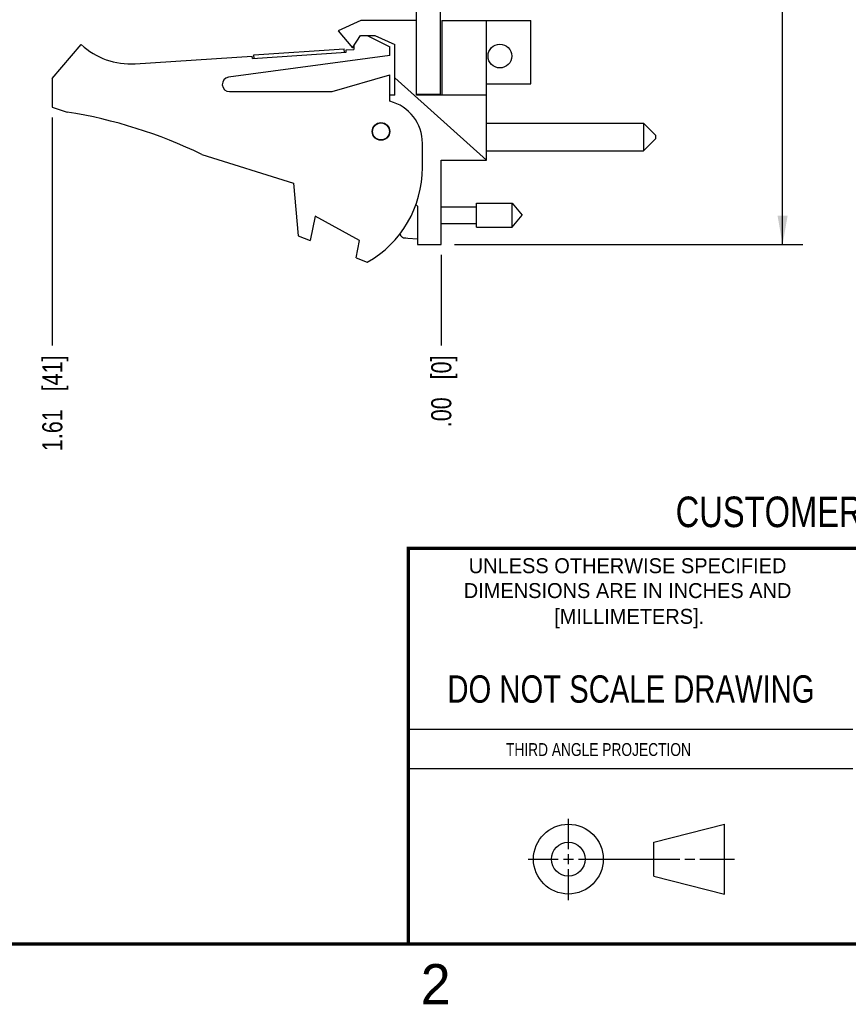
# Model space of a CAD drawing. Header units: inches. Extents: x 0 to 22, y 0 to 17.
# Tile 18 of 24: x 11.2 to 16.3, y 0.1 to 6.2. Entities that reach past the tile are written whole.
import ezdxf

# ---------------------------------------------------------------- set-up
doc = ezdxf.new("R2010")
doc.units = ezdxf.units.IN
doc.header["$LTSCALE"] = 1.21
doc.header["$MEASUREMENT"] = 0
doc.layers.get('0').update_dxf_attribs({"linetype": 'CONTINUOUS'})
doc.layers.add('DIMENSIONS', color=7, linetype='CONTINUOUS')
doc.styles.get("Standard").update_dxf_attribs({"font": 'txt', "width": 0.8})
doc.styles.add('TEXTSTYLE_2', font='txt')
doc.dimstyles.new('DIMSTYLE_1', dxfattribs={"dimtxt": 0.125, "dimasz": 0.18, "dimexe": 0.18, "dimexo": 0.0625, "dimgap": 0.09, "dimtad": 0, "dimtih": 1, "dimtoh": 1, "dimlfac": 0.666667, "dimzin": 4, "dimdsep": 46, "dimtxsty": 'STANDARD', "dimblk": '_FILLED', "dimblk1": '_FILLED', "dimblk2": '_FILLED', "dimcen": 0.09, "dimadec": 0, "dimazin": 0, "dimtp": 0.01, "dimtm": 0.01, "dimtfac": 1, "dimtofl": 0, "dimtmove": 0, "dimatfit": 3, "dimldrblk": '_FILLED', "dimfxl": 1, "dimtolj": 1, "dimtzin": 4, "dimarcsym": 0})
doc.dimstyles.new('DIMSTYLE_2', dxfattribs={"dimtxt": 0.125, "dimasz": 0.18, "dimexe": 0.18, "dimexo": 0.0625, "dimgap": 0.09, "dimtad": 0, "dimtih": 1, "dimtoh": 1, "dimlfac": 0.666667, "dimzin": 4, "dimdsep": 46, "dimtxsty": 'STANDARD', "dimblk": '_FILLED', "dimblk1": '_FILLED', "dimblk2": '_FILLED', "dimcen": 0.09, "dimadec": 0, "dimazin": 0, "dimtp": 0.01, "dimtm": 0.01, "dimtfac": 1, "dimtofl": 0, "dimtmove": 0, "dimatfit": 3, "dimldrblk": '_FILLED', "dimfxl": 1, "dimtolj": 1, "dimtzin": 4, "dimarcsym": 0})

# ---------------------------------------------------------------- blocks, each defined once
blk = doc.blocks.new('*D19')
at = {"layer": 'DIMENSIONS', "color": 2, "linetype": 'CONTINUOUS'}
blk.add_line((11.3958, 5.6382), (11.3958, 4.2207), dxfattribs=at)
at = {"layer": 'DIMENSIONS', "color": 2, "linetype": 'CONTINUOUS', "insert": (11.3333, 4.1582), "char_height": 0.125, "width": 0.925, "attachment_point": 3, "rotation": 90, "line_spacing_factor": 0.9}
blk.add_mtext('1.61{\\Ftxt.shx;\\W1.000000;\\H0.125000; }[41]', dxfattribs=at)
blk = doc.blocks.new('_FILLED')
at = {"color": 0, "linetype": 'BYBLOCK'}
blk.add_solid([(0, 0), (-1, 0.174), (-1, -0.174)], dxfattribs=at)
blk = doc.blocks.new('*D20')
at = {"layer": 'DIMENSIONS', "color": 2, "linetype": 'CONTINUOUS'}
blk.add_line((13.8153, 4.7847), (13.8153, 4.2207), dxfattribs=at)
at = {"layer": 'DIMENSIONS', "color": 2, "linetype": 'CONTINUOUS', "insert": (13.7528, 4.1582), "char_height": 0.125, "width": 0.725, "attachment_point": 3, "rotation": 90, "line_spacing_factor": 0.9}
blk.add_mtext('.00{\\Ftxt.shx;\\W1.000000;\\H0.125000; }[0]', dxfattribs=at)
blk = doc.blocks.new('*D21')
at = {"layer": 'DIMENSIONS', "color": 2, "linetype": 'CONTINUOUS'}
for p, q in [((13.8733, 12.4445), (16.0634, 12.4445)), ((15.9384, 12.4445), (15.9384, 8.7708)), ((15.9384, 4.8472), (15.9384, 8.5208)), ((13.8973, 4.8472), (16.0634, 4.8472))]:
    blk.add_line(p, q, dxfattribs=at)
at = {"layer": 'DIMENSIONS', "color": 2, "linetype": 'CONTINUOUS', "xscale": 0.18, "yscale": 0.18, "zscale": 0.18}
for p, rotation in [((15.9384, 12.4445), 90), ((15.9384, 4.8472), 270)]:
    blk.add_blockref('_FILLED', p, dxfattribs=dict(at, rotation=rotation))
at = {"layer": 'DIMENSIONS', "color": 2, "linetype": 'CONTINUOUS', "insert": (15.9384, 8.7083), "char_height": 0.125, "width": 1.225, "attachment_point": 2, "line_spacing_factor": 0.9}
blk.add_mtext('5.06{\\Ftxt.shx;\\W1.000000;\\H0.125000; }[128.6]', dxfattribs=at)

msp = doc.modelspace()

# ---------------------------------------------------------------- linework, layer by layer
at = {"color": 7, "linetype": 'CONTINUOUS'}
for p, q in [((13.6608, 5.7757), (13.6608, 12.4445)), ((13.8108, 5.78), (13.8108, 12.4445)), ((13.3158, 6.2407), (13.1733, 6.1762)), ((13.6608, 6.2407), (13.3158, 6.2407)), ((13.8183, 6.2407), (13.8183, 5.7757)), ((13.8183, 6.2407), (14.3733, 6.2407)), ((14.0973, 5.3722), (14.0973, 6.2407)), ((14.3733, 5.8462), (14.3733, 6.2407)), ((13.1733, 6.1762), (13.2633, 6.0712)), ((13.2633, 6.0712), (13.313, 6.1462)), ((13.313, 6.1462), (13.403, 6.1462)), ((13.3548, 6.1462), (13.4958, 6.0757)), ((13.403, 6.1462), (13.5258, 6.0907)), ((11.3958, 5.8807), (11.5758, 6.0907)), ((12.6499, 6.0275), (13.2111, 6.0643)), ((13.2126, 6.0418), (13.2111, 6.0643)), ((13.2229, 6.0575), (13.2708, 6.0607)), ((13.2708, 6.0825), (13.2708, 6.0607)), ((13.4958, 6.0232), (13.4958, 6.0757)), ((13.5258, 5.7757), (13.5258, 6.0907)), ((11.9111, 5.9716), (12.6391, 6.0193)), ((13.4958, 6.0232), (12.4922, 5.8878)), ((12.6401, 6.0043), (12.6391, 6.0193)), ((12.6401, 6.0043), (13.2238, 6.0426)), ((12.6513, 6.0051), (12.6499, 6.0275)), ((13.2238, 6.0426), (13.2229, 6.0575)), ((11.3958, 5.8807), (11.3958, 5.7007)), ((13.1358, 5.7982), (13.4958, 5.9032)), ((13.4958, 5.7382), (13.4958, 5.9032)), ((14.0973, 5.3722), (13.5258, 5.8831)), ((14.0973, 5.8462), (14.3733, 5.8462)), ((12.4983, 5.7982), (13.1358, 5.7982)), ((13.5258, 5.7757), (13.4958, 5.7757)), ((13.8108, 5.78), (13.6608, 5.78)), ((14.0973, 5.7757), (13.6608, 5.7757)), ((11.3958, 5.7007), (11.4888, 5.6714)), ((14.0973, 5.6029), (15.0723, 5.6029)), ((15.1473, 5.5279), (15.0723, 5.6029)), ((15.0723, 5.6029), (15.0723, 5.4304)), ((15.1473, 5.5279), (15.1473, 5.5054)), ((13.6983, 5.3256), (13.6983, 5.4767)), ((15.1473, 5.5054), (15.0723, 5.4304)), ((12.3257, 5.4077), (12.8958, 5.2282)), ((14.0973, 5.4304), (15.0723, 5.4304)), ((13.8153, 4.8472), (13.8153, 5.3722)), ((13.8153, 5.3722), (14.0973, 5.3722)), ((12.8958, 5.2282), (12.9258, 4.9027)), ((13.6566, 5.0969), (13.6683, 5.0872)), ((13.6683, 5.0872), (13.6683, 4.8472)), ((13.8153, 5.0827), (14.0338, 5.0827)), ((14.0338, 4.9563), (14.0338, 5.104)), ((14.0338, 5.104), (14.2559, 5.104)), ((14.2559, 5.104), (14.3179, 5.0302)), ((14.2559, 4.9563), (14.2559, 5.104)), ((13.0308, 5.0238), (13.0008, 4.8738)), ((13.3067, 4.8738), (13.0308, 5.0238)), ((14.2559, 4.9563), (14.3179, 5.0302)), ((13.8153, 4.9776), (14.0338, 4.9776)), ((12.9258, 4.9027), (13.0008, 4.8738)), ((14.0338, 4.9563), (14.2559, 4.9563)), ((13.2849, 4.7645), (13.3067, 4.8738)), ((13.5825, 4.8896), (13.5944, 4.8889)), ((13.5944, 4.8889), (13.6063, 4.8882)), ((13.6063, 4.8882), (13.6063, 4.8867)), ((13.6063, 4.8867), (13.6683, 4.8831)), ((13.6683, 4.8472), (13.8153, 4.8472)), ((13.2849, 4.7645), (13.3548, 4.7377)), ((15.1374, 1.132), (15.5769, 1.2447)), ((15.5769, 0.8105), (15.5769, 1.2447)), ((15.1374, 0.9219), (15.1374, 1.132)), ((15.1374, 0.9219), (15.5769, 0.8105))]:
    msp.add_line(p, q, dxfattribs=at)
at = {"color": 2, "linetype": 'CONTINUOUS'}
for p, q in [((13.61, 1.835), (16.375, 1.835)), ((16.375, 1.5888), (13.61, 1.5888)), ((14.6059, 1.0901), (14.6059, 1.2769)), ((14.6059, 0.9964), (14.6059, 1.0589)), ((14.3557, 1.0276), (14.5434, 1.0276)), ((14.5747, 1.0276), (14.6372, 1.0276)), ((14.6684, 1.0276), (15.2987, 1.0276)), ((15.3299, 1.0276), (15.3924, 1.0276)), ((15.4237, 1.0276), (15.6394, 1.0276)), ((14.6059, 0.7723), (14.6059, 0.9651))]:
    msp.add_line(p, q, dxfattribs=at)
at = {"color": 7, "linetype": 'CONTINUOUS', "const_width": 0.02}
for points in [[(13.6, 2.9595), (21.5, 2.96)], [(13.61, 0.5), (13.61, 2.96)], [(0.5, 0.5), (21.5, 0.5)]]:
    msp.add_lwpolyline(points, dxfattribs=at)
at = {"color": 7, "linetype": 'CONTINUOUS'}
for centre, radius in [((14.1798, 6.0193), 0.0738), ((13.4403, 5.5507), 0.0548), ((13.4403, 5.5507), 0.0525), ((14.6059, 1.0276), 0.2171), ((14.6054, 1.0269), 0.105)]:
    msp.add_circle(centre, radius, dxfattribs=at)
for centre, radius, start, end in [((11.8817, 6.4207), 0.45, 227.16657, 273.74672), ((12.4983, 5.8432), 0.045, 97.68448, 270), ((13.4283, 5.4767), 0.27, 0, 75.52249), ((11.0038, 2.6714), 3.039, 64.21446, 80.81669), ((13.0233, 5.3256), 0.675, 299.41364, 360), ((14.0137, 5.0302), 0.469, 193.92375, 195.21193), ((13.5845, 4.9134), 0.0242, 195.21538, 203.97072), ((13.5839, 4.913), 0.0234, 257.61754, 266.65148)]:
    msp.add_arc(centre, radius, start, end, dxfattribs=at)
msp.add_open_spline([(13.5789, 4.8901), (13.5771, 4.8905), (13.5736, 4.8917), (13.5689, 4.8947), (13.565, 4.8987), (13.5631, 4.9019), (13.5624, 4.9036)], degree=3, knots=[0, 0, 0, 0, 0.249992, 0.499991, 0.749994, 1, 1, 1, 1], dxfattribs=at)

# ---------------------------------------------------------------- texts
at = {"color": 7, "linetype": 'CONTINUOUS', "attachment_point": 2, "line_spacing_factor": 0.9}
for s, insert, char_height, width in [('CUSTOMER DRAWING', (16.3742, 3.2811), 0.19, 2.432), ('DO NOT SCALE DRAWING', (14.9953, 2.1698), 0.17, 2.72)]:
    msp.add_mtext(s, dxfattribs=dict(at, insert=insert, char_height=char_height, width=width))
at = {"color": 2, "linetype": 'CONTINUOUS', "line_spacing_factor": 0.9, "style": 'TEXTSTYLE_2'}
for s, insert, char_height, width, attachment_point in [('UNLESS OTHERWISE SPECIFIED', (14.9742, 2.8979), 0.093, 2.418, 2), ('DIMENSIONS ARE IN INCHES AND', (14.9742, 2.7431), 0.093, 2.604, 2), ('[MILLIMETERS].', (14.9844, 2.5829), 0.093, 1.302, 2), ('2', (13.6875, 0.375), 0.25, 0.25, 1)]:
    msp.add_mtext(s, dxfattribs=dict(at, insert=insert, char_height=char_height, width=width, attachment_point=attachment_point))
at = {"color": 2, "linetype": 'CONTINUOUS', "insert": (14.2178, 1.7486), "char_height": 0.08, "width": 1.408, "attachment_point": 1, "line_spacing_factor": 0.9}
msp.add_mtext('THIRD ANGLE PROJECTION', dxfattribs=at)

# ---------------------------------------------------------------- dimensions: what is measured, and where the dimension line sits
at = {"layer": 'DIMENSIONS', "color": 2, "linetype": 'CONTINUOUS'}
dim = msp.add_linear_dim(base=(15.9384, 4.8472), p1=(13.8733, 12.4445), p2=(13.8973, 4.8472), angle=270, dimstyle='DIMSTYLE_2', dxfattribs=at)
dim.commit()
dim.dimension.update_dxf_attribs({"geometry": '*D21', "text_midpoint": (15.8134, 8.6458), "dimtype": 160})
for feature_location, offset, origin, picture, middle in [((11.3958, 5.6382), (0, -1.4174), (13.8153, 4.8472), '*D19', (11.5078, 3.4722)), ((13.8152623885, 4.7846593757), (0, -0.5639415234), (13.8152623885, 4.8471593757), '*D20', (13.9048771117, 3.6169185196))]:
    dim = msp.add_ordinate_dim(feature_location=feature_location, offset=offset, dtype=1, origin=origin, dimstyle='DIMSTYLE_1', dxfattribs=at)
    dim.commit()
    dim.dimension.update_dxf_attribs({"geometry": picture, "text_midpoint": middle})

doc.saveas('drawing.dxf')
